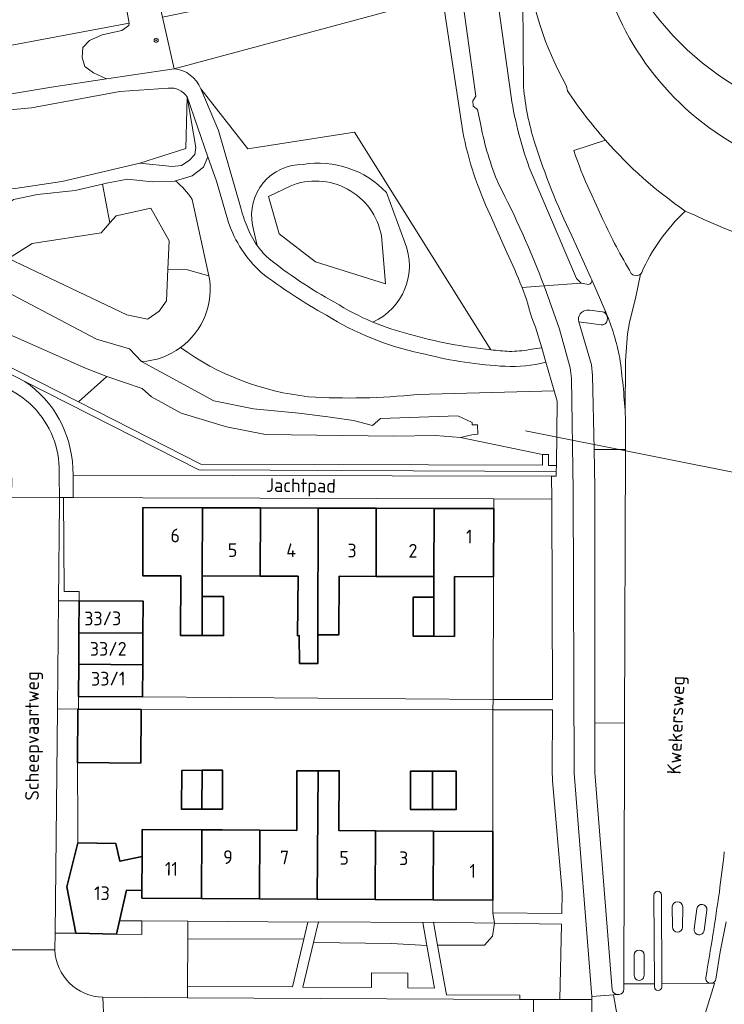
# Model space of a CAD drawing. Header units: metres. Extents: x 152391 to 157968, y 462336 to 467280.
# Tile 96 of 256: x 154383 to 154452, y 463997 to 464094. Entities that reach past the tile are written whole.
import ezdxf
from ezdxf.enums import TextEntityAlignment as Align

# ---------------------------------------------------------------- set-up
doc = ezdxf.new("R2010")
doc.units = ezdxf.units.M
doc.header["$LTSCALE"] = 0.75
doc.layers.get('0').update_dxf_attribs({"lineweight": 25})
for name, color, linetype, lineweight in [('B-WE-GR-BEPLANTING_CULTUUR_BODEMBEDEKKER-GV', 251, 'Continuous', 18), ('B-WE-GR-BEPLANTING_CULTUUR_BOSPLANTSOEN-GV', 251, 'Continuous', 18), ('B-WE-GR-BEPLANTING_CULTUUR_ROOS-GV', 251, 'Continuous', 18), ('B-WE-GR-BOOM-S', 251, 'Continuous', 25), ('B-WE-GR-GROENVOORZIENING-GV', 251, 'Continuous', 18), ('B-WE-GR-HOUTOPSTAND_LOOF-GV', 251, 'Continuous', 13), ('B-WE-GW-TALUD_KRUIN-G', 251, 'Continuous', 18), ('B-WE-IE-TERREINAFSCHEIDING_KUNSTMATIG_MUUR-GV', 251, 'Continuous', 18), ('B-WE-KW-KUNSTWERK_DUIKER-G', 5, 'Continuous', 18), ('B-WE-OG-BEBOUWING-GV', 6, 'Continuous', 35), ('B-WE-OG-BEBOUWING-T18', 1, 'Continuous', 18), ('B-WE-OG-TERREIN_CULTUURSCHEIDING-GV', 251, 'Continuous', 18), ('B-WE-OG-TOPOGRAFIE-T18', 1, 'Continuous', 18), ('B-WE-OG-WATER-GV', 251, 'Continuous', 18), ('B-WE-OG-WATER_SLOOT-GV', 251, 'Continuous', 18), ('B-WE-VH-VERHARDING_ASFALT-GV', 251, 'Continuous', 18), ('B-WE-VH-VERHARDING_BETON-GV', 251, 'Continuous', 18), ('B-WE-VH-VERHARDING_BETONSTRAATSTEEN-GV', 251, 'Continuous', 18), ('B-WE-VH-VERHARDING_STRAATBAKSTEEN-GV', 251, 'Continuous', 18), ('B-WE-VH-VERHARDING_TEGEL-GV', 251, 'Continuous', 18)]:
    doc.layers.add(name, color=color, linetype=linetype, lineweight=lineweight)
doc.styles.add('NLCS-ISO-M750-T18', font='NLCS-ISO.ttf', dxfattribs={"height": 1.35})

# ---------------------------------------------------------------- blocks, each defined once
blk = doc.blocks.new('SGR-BOOM_01-SO')
at = {"linetype": 'ByBlock', "lineweight": 18}
h = blk.add_hatch(color=0, dxfattribs=at)
h.dxf.hatch_style = 1
edge = h.paths.add_edge_path()
edge.add_arc((0, 0), 0.25, 0, 360)
at = {"color": 0, "linetype": 'ByBlock', "lineweight": 18}
for radius in [2, 0.25]:
    blk.add_circle((0, 0), radius, dxfattribs=at)

msp = doc.modelspace()

# ---------------------------------------------------------------- linework, layer by layer
at = {"layer": 'B-WE-GR-BEPLANTING_CULTUUR_BODEMBEDEKKER-GV'}
for points in [[(154429.731, 464046.225), (154429.711, 464039.52), (154429.675, 464027.457), (154435.506, 464027.458), (154435.444, 464047.146), (154429.734, 464047.167)], [(154429.629, 464006.466), (154436.436, 464006.386), (154436.464, 464008.487), (154435.513, 464019.463), (154435.467, 464020.472), (154435.519, 464026.428), (154429.637, 464026.421), (154429.632, 464014.457), (154429.63, 464007.714)], [(154433.633, 463997.938), (154436.253, 463997.935), (154436.408, 464005.338), (154429.797, 464005.443), (154429.62, 464004.167), (154428.828, 464003.296), (154424.205, 464003.27), (154425.078, 463998.416), (154432.315, 463998.38), (154432.313, 463997.945)], [(154399.61, 463999.234), (154409.92, 463999.173), (154411.039, 464003.875), (154399.641, 464003.908)], [(154423.157, 464003.254), (154419.676, 464003.46), (154412.003, 464003.554), (154410.958, 463999.169), (154417.694, 463999.13), (154417.705, 464000.549), (154421.297, 464000.53), (154421.287, 463999.095), (154423.91, 463999.065)]]:
    msp.add_lwpolyline(points, close=True, dxfattribs=at)
at = {"layer": 'B-WE-GR-BEPLANTING_CULTUUR_BOSPLANTSOEN-GV'}
for points in [[(154424.522, 464096.556), (154423.044, 464102.211), (154422.792, 464102.292), (154417.594, 464101.529), (154417.6, 464101.439), (154413.927, 464100.912), (154412.953, 464097.822), (154397.146, 464094.564), (154398.289, 464089.476)], [(154367.992, 464094.251), (154368.44, 464089.21), (154393.873, 464093.954), (154393.403, 464096.515), (154389.424, 464095.901), (154388.659, 464097.25), (154383.268, 464096.48), (154381.791, 464096.276)], [(154393.403, 464096.515), (154393.873, 464093.954), (154393.823, 464093.741), (154393.135, 464093.24), (154391.219, 464092.81), (154389.962, 464092.273), (154389.303, 464091.557), (154389.243, 464090.591), (154389.513, 464089.696), (154390.351, 464089.088), (154391.644, 464088.48), (154398.289, 464089.476), (154397.146, 464094.564), (154396.598, 464097.007)], [(154393.873, 464093.954), (154368.44, 464089.21), (154369.418, 464085.455), (154374.381, 464086.432), (154380.688, 464086.757), (154386.218, 464087.666), (154391.644, 464088.48), (154390.351, 464089.088), (154389.513, 464089.696), (154389.243, 464090.591), (154389.303, 464091.557), (154389.962, 464092.273), (154391.219, 464092.81), (154393.135, 464093.24), (154393.823, 464093.741)]]:
    msp.add_lwpolyline(points, close=True, dxfattribs=at)
for points in [[(154424.522, 464096.556), (154398.289, 464089.476)], [(154426.678, 464083.275), (154424.732, 464096.3), (154424.67, 464096.596), (154424.522, 464096.556)], [(154397.706, 464087.564), (154392.935, 464087.23), (154384.261, 464085.634), (154373.915, 464084.691), (154369.995, 464083.947), (154370.811, 464080.684), (154375.753, 464077.909), (154382.645, 464077.695), (154387.251, 464078.4), (154394.914, 464080.177)], [(154400.907, 464087.498), (154405.535, 464081.615), (154416.035, 464083.25), (154429.448, 464061.836)], [(154394.914, 464080.177), (154399.442, 464081.625), (154399.564, 464086.703)], [(154398.431, 464078.452), (154398.317, 464078.417), (154396.135, 464078.365), (154393.691, 464078.622), (154391.632, 464078.211), (154391.244, 464078.124), (154391.962, 464074.32), (154392.591, 464075.022), (154395.984, 464075.762), (154397.801, 464072.567), (154397.669, 464069.754)], [(154397.669, 464069.754), (154399.609, 464069.704), (154401.709, 464069.128), (154400.071, 464076.634)], [(154431.007, 464071.421), (154429.367, 464075.111)], [(154432.963, 464066.794), (154432.522, 464067.961)], [(154433.231, 464061.855), (154434.457, 464062.042), (154433.833, 464064.056)]]:
    msp.add_lwpolyline(points, dxfattribs=at)
for points in [[(154398.289, 464089.476, -0.285872), (154400.907, 464087.498)], [(154399.564, 464086.703, 0.288847), (154397.706, 464087.564)], [(154429.367, 464075.111, -0.058902), (154426.678, 464083.275)], [(154400.071, 464076.634, 0.073467), (154398.431, 464078.452)], [(154432.522, 464067.961, 0.019435), (154431.007, 464071.421)], [(154433.833, 464064.056, -0.038084), (154432.963, 464066.794)], [(154429.448, 464061.836, 0.009871), (154431.267, 464061.682)], [(154431.267, 464061.682, 0.042291), (154433.231, 464061.855)]]:
    msp.add_lwpolyline(points, format="xyb", dxfattribs=at)
at = {"layer": 'B-WE-GR-BEPLANTING_CULTUUR_ROOS-GV'}
for points in [[(154399.652, 464005.645), (154399.641, 464003.908), (154411.039, 464003.875), (154411.44, 464005.561)], [(154423.157, 464003.254), (154422.754, 464005.521), (154412.484, 464005.568), (154412.003, 464003.554), (154419.676, 464003.46)], [(154429.797, 464005.443), (154423.798, 464005.537), (154424.205, 464003.27), (154428.828, 464003.296), (154429.62, 464004.167)]]:
    msp.add_lwpolyline(points, close=True, dxfattribs=at)
at = {"layer": 'B-WE-GR-GROENVOORZIENING-GV'}
msp.add_lwpolyline([(154392.625, 464004.382), (154395.098, 464004.338), (154395.106, 464005.678), (154392.919, 464005.693)], close=True, dxfattribs=at)
at = {"layer": 'B-WE-GR-HOUTOPSTAND_LOOF-GV'}
for points in [[(154401.617, 464080.822), (154399.564, 464086.703), (154400.439, 464081.75), (154400.332, 464081.057), (154399.753, 464080.442), (154399.003, 464079.955), (154398.102, 464079.852), (154394.914, 464080.177), (154387.251, 464078.4), (154382.645, 464077.695)], [(154379.055, 464071.332), (154380.139, 464073.776), (154380.675, 464074.93), (154381.512, 464075.827), (154382.477, 464076.622), (154384.857, 464077.109), (154388.566, 464077.519), (154391.244, 464078.124), (154391.632, 464078.211), (154393.691, 464078.622), (154396.135, 464078.365), (154398.317, 464078.417), (154398.431, 464078.452), (154400.075, 464078.955), (154401.19, 464079.801), (154401.617, 464080.822)]]:
    msp.add_lwpolyline(points, dxfattribs=at)
msp.add_lwpolyline([(154399.564, 464086.703), (154399.442, 464081.625), (154394.914, 464080.177), (154398.102, 464079.852), (154399.003, 464079.955), (154399.753, 464080.442), (154400.332, 464081.057), (154400.439, 464081.75)], close=True, dxfattribs=at)
at = {"layer": 'B-WE-GW-TALUD_KRUIN-G'}
for points in [[(154391.644, 464088.48), (154398.289, 464089.476), (154397.146, 464094.564)], [(154369.418, 464085.455), (154374.381, 464086.432), (154380.688, 464086.757), (154386.218, 464087.666), (154391.644, 464088.48)], [(154399.564, 464086.703), (154400.439, 464081.75), (154400.332, 464081.057), (154399.753, 464080.442), (154399.003, 464079.955), (154398.102, 464079.852), (154394.914, 464080.177), (154387.251, 464078.4), (154382.645, 464077.695)], [(154394.914, 464080.177), (154398.102, 464079.852), (154399.003, 464079.955), (154399.753, 464080.442), (154400.332, 464081.057), (154400.439, 464081.75), (154399.564, 464086.703)], [(154369.995, 464083.947), (154370.811, 464080.684), (154375.753, 464077.909), (154382.645, 464077.695), (154387.251, 464078.4), (154394.914, 464080.177)], [(154420.979, 464072.39), (154419.174, 464077.308)], [(154401.709, 464069.128), (154400.071, 464076.634)], [(154405.997, 464074.097), (154406.455, 464072.108)]]:
    msp.add_lwpolyline(points, dxfattribs=at)
for points in [[(154419.174, 464077.308, 0.24926), (154410.97, 464080.069)], [(154410.97, 464080.069, 0.475378), (154405.997, 464074.097)], [(154400.071, 464076.634, 0.073467), (154398.431, 464078.452)], [(154417.842, 464064.568, 0.405632), (154420.979, 464072.39)]]:
    msp.add_lwpolyline(points, format="xyb", dxfattribs=at)
at = {"layer": 'B-WE-IE-TERREINAFSCHEIDING_KUNSTMATIG_MUUR-GV'}
msp.add_lwpolyline([(154345.133, 464066.739), (154345.744, 464066.738), (154345.744, 464067.173), (154366.981, 464067.159), (154382.635, 464059.223), (154383.61, 464058.729), (154400.734, 464050.047), (154435.892, 464049.881), (154435.894, 464050.471), (154435.124, 464050.474), (154435.128, 464051.554), (154434.538, 464051.556), (154434.534, 464050.476), (154400.919, 464050.595), (154388.883, 464056.707), (154367.112, 464067.763), (154345.134, 464067.774)], close=True, dxfattribs=at)
at = {"layer": 'B-WE-KW-KUNSTWERK_DUIKER-G'}
msp.add_lwpolyline([(154479.071, 464044.666), (154432.873, 464053.856)], dxfattribs=at)
at = {"layer": 'B-WE-OG-BEBOUWING-GV'}
for points in [[(154401.076, 464046.311), (154395.221, 464046.328), (154395.201, 464039.623), (154398.946, 464039.612), (154398.928, 464033.738), (154401.038, 464033.731), (154401.05, 464037.57), (154401.056, 464039.606)], [(154401.076, 464046.311), (154401.056, 464039.606), (154406.756, 464039.589), (154406.776, 464046.294)], [(154410.492, 464039.578), (154410.423, 464033.721), (154410.603, 464033.725), (154410.632, 464030.987), (154412.43, 464031.001), (154412.439, 464033.819), (154412.476, 464046.277), (154406.776, 464046.294), (154406.756, 464039.589)], [(154412.439, 464033.819), (154414.503, 464033.813), (154414.52, 464039.566), (154418.156, 464039.555), (154418.176, 464046.26), (154412.476, 464046.277)], [(154418.156, 464039.555), (154421.826, 464039.544), (154423.856, 464039.538), (154423.876, 464046.243), (154418.176, 464046.26)], [(154429.711, 464039.52), (154429.731, 464046.225), (154423.876, 464046.243), (154423.856, 464039.538), (154423.85, 464037.505), (154423.838, 464033.66), (154425.868, 464033.654), (154425.886, 464039.532)], [(154401.038, 464033.731), (154403.148, 464033.725), (154403.16, 464037.564), (154401.05, 464037.57)], [(154388.927, 464034.005), (154395.21, 464033.97), (154395.227, 464037.13), (154388.944, 464037.165)], [(154423.85, 464037.505), (154421.82, 464037.511), (154421.808, 464033.666), (154423.838, 464033.66)], [(154395.21, 464033.97), (154388.927, 464034.005), (154388.91, 464030.905), (154395.193, 464030.87)], [(154395.175, 464027.71), (154395.193, 464030.87), (154388.91, 464030.905), (154388.893, 464027.745)], [(154388.809, 464026.501), (154388.765, 464021.248), (154395.01, 464021.196), (154395.053, 464026.449), (154388.886, 464026.5)], [(154401.051, 464020.488), (154399.055, 464020.478), (154399.012, 464016.671), (154401.028, 464016.659)], [(154401.051, 464020.488), (154401.028, 464016.659), (154403.037, 464016.647), (154403.043, 464020.498)], [(154406.715, 464014.595), (154406.675, 464007.851), (154412.375, 464007.817), (154412.451, 464020.44), (154412.179, 464020.44), (154410.373, 464020.437), (154410.36, 464014.573)], [(154418.115, 464014.526), (154414.494, 464014.548), (154414.529, 464020.443), (154412.451, 464020.44), (154412.375, 464007.817), (154418.075, 464007.783)], [(154423.724, 464016.615), (154423.724, 464020.409), (154421.545, 464020.408), (154421.548, 464016.614)], [(154423.724, 464016.615), (154426.037, 464016.617), (154426.035, 464020.411), (154423.724, 464020.409)], [(154401.016, 464014.629), (154395.16, 464014.664), (154395.145, 464012.016), (154395.124, 464008.671), (154395.12, 464007.921), (154400.975, 464007.886)], [(154406.715, 464014.595), (154403.034, 464014.617), (154401.016, 464014.629), (154400.975, 464007.886), (154406.675, 464007.851)], [(154423.775, 464007.749), (154423.815, 464014.492), (154418.115, 464014.526), (154418.075, 464007.783)], [(154429.63, 464007.714), (154429.632, 464014.457), (154423.815, 464014.492), (154423.775, 464007.749)], [(154388.816, 464013.352), (154387.723, 464009.012), (154388.629, 464004.453), (154392.625, 464004.382), (154392.919, 464005.693), (154393.589, 464008.68), (154395.124, 464008.671), (154395.145, 464012.016), (154392.948, 464011.534), (154392.567, 464013.27)]]:
    msp.add_lwpolyline(points, close=True, dxfattribs=at)
at = {"layer": 'B-WE-OG-TERREIN_CULTUURSCHEIDING-GV'}
for points in [[(154432.674, 464087.671), (154432.56, 464100.477), (154432.317, 464101.821), (154429.782, 464101.25)], [(154429.782, 464101.25), (154429.149, 464101.038), (154429.334, 464100.221), (154429.953, 464097.529), (154431.438, 464086.714)], [(154400.907, 464087.498), (154402.652, 464083.397), (154404.819, 464075.908)], [(154429.448, 464061.836), (154416.035, 464083.25), (154405.535, 464081.615), (154400.907, 464087.498)], [(154440.721, 464082.459), (154437.612, 464081.437)], [(154403.637, 464074.346), (154402.459, 464078.409), (154401.617, 464080.822), (154401.19, 464079.801), (154400.075, 464078.955), (154398.431, 464078.452)], [(154433.401, 464079.301), (154437.875, 464068.858), (154438.322, 464068.384), (154439.097, 464068.26)], [(154409.701, 464077.945), (154407.56, 464076.92), (154408.612, 464073.233), (154412.187, 464070.487), (154419.077, 464068.34), (154418.681, 464073.066)], [(154418.681, 464073.066), (154419.077, 464068.34), (154412.187, 464070.487), (154408.612, 464073.233), (154407.56, 464076.92), (154409.701, 464077.945)], [(154419.174, 464077.308), (154420.979, 464072.39)], [(154420.979, 464072.39), (154419.174, 464077.308)], [(154439.21, 464077.391), (154440.463, 464074.662)], [(154400.071, 464076.634), (154401.709, 464069.128)], [(154406.455, 464072.108), (154405.997, 464074.097)], [(154405.997, 464074.097), (154406.455, 464072.108)], [(154439.374, 464068.715), (154439.285, 464068.919), (154437.432, 464073.048)], [(154422.207, 464057.452), (154435.677, 464057.792), (154434.844, 464060.611), (154434.344, 464060.489)], [(154388.319, 464050.213), (154388.365, 464049.502), (154435.404, 464049.423), (154435.89, 464049.423), (154435.892, 464049.881), (154400.734, 464050.047), (154383.61, 464058.729)]]:
    msp.add_lwpolyline(points, dxfattribs=at)
for points in [[(154433.752, 464082.262, -0.055435), (154432.674, 464087.671)], [(154431.438, 464086.714, 0.049249), (154433.401, 464079.301)], [(154437.432, 464073.048, -0.037357), (154433.752, 464082.262)], [(154448.579, 464075.477, -0.06118), (154440.721, 464082.459)], [(154437.612, 464081.437, 0.029114), (154439.21, 464077.391)], [(154410.97, 464080.069, -0.24926), (154419.174, 464077.308)], [(154419.174, 464077.308, 0.24926), (154410.97, 464080.069)], [(154405.997, 464074.097, -0.475378), (154410.97, 464080.069)], [(154410.97, 464080.069, 0.475378), (154405.997, 464074.097)], [(154398.431, 464078.452, -0.073467), (154400.071, 464076.634)], [(154418.681, 464073.066, 0.475151), (154409.701, 464077.945)], [(154409.701, 464077.945, -0.475151), (154418.681, 464073.066)], [(154404.819, 464075.908, 0.044014), (154405.467, 464073.958)], [(154444.291, 464069.443, -0.10151), (154448.579, 464075.477)], [(154440.463, 464074.662, 0.024063), (154443.267, 464069.353)], [(154406.808, 464069.474, -0.119715), (154403.637, 464074.346)], [(154405.467, 464073.958, 0.061873), (154406.455, 464072.108)], [(154406.455, 464072.108, 0.043326), (154407.406, 464070.981)], [(154420.979, 464072.39, -0.405632), (154417.842, 464064.568)], [(154417.842, 464064.568, 0.405632), (154420.979, 464072.39)], [(154407.406, 464070.981, 0.046655), (154414.065, 464066.523)], [(154401.709, 464069.128, -0.287971), (154398.918, 464062.054)], [(154413.274, 464065.231, -0.035397), (154406.808, 464069.474)], [(154439.097, 464068.26, 0.363174), (154439.374, 464068.715)], [(154443.267, 464069.353, 0.364503), (154443.978, 464069.182)], [(154443.978, 464069.182, 0.113486), (154444.165, 464069.275)], [(154444.165, 464069.275, 0.116192), (154444.291, 464069.443)], [(154414.065, 464066.523, 0.041121), (154417.842, 464064.568)], [(154422.507, 464061.516, -0.086967), (154413.274, 464065.231)], [(154417.842, 464064.568, 0.035976), (154421.401, 464063.376)], [(154421.401, 464063.376, 0.042969), (154429.448, 464061.836)], [(154398.918, 464062.054, 0.130323), (154411.522, 464057.223)], [(154430.368, 464060.244, -0.046843), (154422.507, 464061.516)], [(154434.344, 464060.489, -0.070654), (154430.368, 464060.244)], [(154383.61, 464058.729, -0.236882), (154388.319, 464050.213)], [(154411.522, 464057.223, 0.042761), (154422.207, 464057.452)]]:
    msp.add_lwpolyline(points, format="xyb", dxfattribs=at)
at = {"layer": 'B-WE-OG-WATER-GV'}
msp.add_lwpolyline([(154393.648, 464065.28), (154395.684, 464064.841), (154395.725, 464064.876), (154396.815, 464065.633), (154397.524, 464066.644), (154397.669, 464069.754), (154397.801, 464072.567), (154395.984, 464075.762), (154392.591, 464075.022), (154391.962, 464074.32), (154391.095, 464073.352), (154384.33, 464072.307), (154382.003, 464070.819)], close=True, dxfattribs=at)
at = {"layer": 'B-WE-OG-WATER_SLOOT-GV'}
for points in [[(154393.901, 464061.945), (154390.656, 464062.888), (154379.446, 464068.783), (154375.401, 464070.918), (154369.088, 464074.987), (154359.469, 464082.665), (154358.156, 464084.216), (154356.991, 464085.592), (154355.552, 464087.291), (154355.817, 464089.476), (154354.35, 464092.511), (154351.969, 464092.173), (154351.868, 464092.157), (154349.295, 464091.746), (154348.489, 464091.555), (154348.819, 464088.278)], [(154353.659, 464082.827), (154349.916, 464082.491), (154348.359, 464082.355), (154348.696, 464081.698), (154350.015, 464079.757), (154351.587, 464077.451), (154353.972, 464074.631), (154356.838, 464071.992), (154360.618, 464070.384), (154363.23, 464069.495), (154367.112, 464067.763), (154388.883, 464056.707), (154391.672, 464059.208), (154389.557, 464060.046), (154374.529, 464066.694), (154362.12, 464073.325)], [(154395.684, 464064.841), (154393.648, 464065.28), (154382.003, 464070.819), (154384.33, 464072.307), (154391.095, 464073.352), (154391.962, 464074.32), (154391.244, 464078.124), (154388.566, 464077.519), (154384.857, 464077.109), (154382.477, 464076.622), (154381.512, 464075.827), (154380.675, 464074.93), (154380.139, 464073.776), (154379.055, 464071.332), (154379.098, 464070.816), (154379.446, 464068.783), (154390.656, 464062.888), (154393.901, 464061.945), (154395.081, 464060.672)], [(154401.709, 464069.128), (154399.609, 464069.704), (154397.669, 464069.754), (154397.524, 464066.644), (154396.815, 464065.633), (154395.725, 464064.876), (154395.684, 464064.841)], [(154374.529, 464066.694), (154389.557, 464060.046), (154391.672, 464059.208), (154395.131, 464058.019), (154396.076, 464057.228), (154398.98, 464055.601), (154403.43, 464054.248), (154407.268, 464053.513), (154419.893, 464053.354), (154424.01, 464053.414), (154426.472, 464053.228), (154427.59, 464053.491), (154428.155, 464053.555), (154428.135, 464054.452), (154427.617, 464054.465), (154427.619, 464054.688), (154426.192, 464055.359), (154418.607, 464055.068), (154417.811, 464054.389), (154415.931, 464054.89), (154413.397, 464055.239), (154410.563, 464055.618), (154406.092, 464056.019), (154402.205, 464056.833), (154395.081, 464060.672), (154393.901, 464061.945)], [(154395.081, 464060.672), (154402.205, 464056.833), (154406.092, 464056.019), (154410.563, 464055.618), (154413.397, 464055.239), (154415.931, 464054.89), (154417.811, 464054.389), (154418.607, 464055.068), (154426.192, 464055.359), (154427.619, 464054.688), (154427.617, 464054.465), (154428.135, 464054.452), (154428.155, 464053.555), (154427.59, 464053.491), (154426.472, 464053.228), (154434.538, 464051.556), (154435.128, 464051.554), (154435.124, 464050.474), (154435.894, 464050.471), (154435.971, 464056.8), (154435.677, 464057.792), (154422.207, 464057.452)]]:
    msp.add_lwpolyline(points, dxfattribs=at)
for points in [[(154398.918, 464062.054, 0.287971), (154401.709, 464069.128)], [(154395.081, 464060.672, 0.145428), (154398.918, 464062.054)], [(154398.918, 464062.054, -0.145428), (154395.081, 464060.672)], [(154411.522, 464057.223, -0.130323), (154398.918, 464062.054)], [(154422.207, 464057.452, -0.042761), (154411.522, 464057.223)]]:
    msp.add_lwpolyline(points, format="xyb", dxfattribs=at)
msp.add_lwpolyline([(154426.472, 464053.228), (154424.01, 464053.414), (154419.893, 464053.354), (154407.268, 464053.513), (154403.43, 464054.248), (154398.98, 464055.601), (154396.076, 464057.228), (154395.131, 464058.019), (154391.672, 464059.208), (154388.883, 464056.707), (154400.919, 464050.595), (154434.534, 464050.476), (154434.538, 464051.556)], close=True, dxfattribs=at)
at = {"layer": 'B-WE-VH-VERHARDING_ASFALT-GV'}
for points in [[(154440.007, 464100.861), (154439.344, 464103.544), (154439.299, 464103.74), (154439.151, 464104.388), (154432.039, 464103.031), (154432.317, 464101.821), (154432.56, 464100.477), (154433.309, 464097.507), (154433.607, 464096.147), (154433.963, 464094.805), (154434.234, 464093.916), (154434.523, 464093.04), (154434.843, 464092.169), (154435.185, 464091.307), (154435.643, 464090.245), (154436.038, 464089.405), (154436.456, 464088.578), (154436.896, 464087.765), (154436.986, 464087.32)], [(154436.986, 464087.32), (154436.896, 464087.765), (154436.456, 464088.578), (154436.038, 464089.405), (154435.643, 464090.245), (154435.185, 464091.307), (154434.843, 464092.169), (154434.523, 464093.04), (154434.234, 464093.916), (154433.963, 464094.805), (154433.607, 464096.147), (154433.309, 464097.507), (154432.56, 464100.477), (154432.674, 464087.671)], [(154398.289, 464089.476), (154391.644, 464088.48), (154386.218, 464087.666), (154380.688, 464086.757), (154374.381, 464086.432), (154369.418, 464085.455), (154365.897, 464085.893), (154360.554, 464085.917), (154360.727, 464084.441)], [(154360.727, 464084.441), (154365.119, 464084.454), (154369.995, 464083.947), (154373.915, 464084.691), (154384.261, 464085.634), (154392.935, 464087.23), (154397.706, 464087.564)], [(154404.819, 464075.908), (154402.652, 464083.397), (154400.907, 464087.498)], [(154399.564, 464086.703), (154401.617, 464080.822), (154402.459, 464078.409), (154403.637, 464074.346)], [(154437.612, 464081.437), (154440.721, 464082.459)], [(154440.463, 464074.662), (154439.21, 464077.391)], [(154448.579, 464075.477), (154449.532, 464075.093), (154450.421, 464074.658), (154452.234, 464073.858), (154453.616, 464073.32), (154453.772, 464073.267), (154455.02, 464072.84), (154455.6, 464072.659), (154455.59, 464072.623)], [(154437.432, 464073.048), (154439.285, 464068.919), (154439.374, 464068.715), (154440.756, 464065.552)], [(154442.672, 464055.557), (154442.705, 464060.769), (154442.905, 464063.409), (154443.105, 464064.507), (154443.345, 464065.591), (154443.678, 464066.88), (154444.165, 464069.275)], [(154434.344, 464060.489), (154434.844, 464060.611), (154434.457, 464062.042), (154433.231, 464061.855)], [(154382.313, 464049.262), (154382.304, 464047.342), (154387.001, 464047.324), (154386.965, 464049.361)], [(154386.553, 464002.812), (154382.107, 464002.832), (154382.105, 464002.303)], [(154445.541, 463999.173), (154445.539, 463999.49), (154442.549, 463999.49), (154442.548, 463998.953)], [(154448.484, 463989.92), (154451.448, 463999.528), (154451.166, 463999.535), (154451.03, 463999.541), (154446.259, 463999.527), (154446.259, 463999.176)], [(154391.479, 463993.571), (154391.285, 463998.161)], [(154443.276, 463988.316), (154441.503, 463998.4), (154439.375, 463998.237), (154439.383, 463997.929), (154439.359, 463992.245)], [(154442.083, 463998.442), (154441.926, 463998.433), (154441.503, 463998.4), (154443.276, 463988.316)]]:
    msp.add_lwpolyline(points, dxfattribs=at)
for points in [[(154440.957, 464103.909, 0.186286), (154453.461, 464087.806)], [(154453.428, 464082.055, -0.216683), (154440.007, 464100.861)], [(154400.907, 464087.498, 0.285872), (154398.289, 464089.476)], [(154397.706, 464087.564, -0.288847), (154399.564, 464086.703)], [(154432.674, 464087.671, 0.055435), (154433.752, 464082.262)], [(154440.721, 464082.459, -0.035597), (154436.986, 464087.32)], [(154436.986, 464087.32, 0.035597), (154440.721, 464082.459)], [(154433.752, 464082.262, 0.037357), (154437.432, 464073.048)], [(154440.721, 464082.459, 0.06118), (154448.579, 464075.477)], [(154439.21, 464077.391, -0.029114), (154437.612, 464081.437)], [(154405.467, 464073.958, -0.044014), (154404.819, 464075.908)], [(154443.267, 464069.353, -0.024063), (154440.463, 464074.662)], [(154403.637, 464074.346, 0.119715), (154406.808, 464069.474)], [(154406.455, 464072.108, -0.061873), (154405.467, 464073.958)], [(154407.406, 464070.981, -0.043326), (154406.455, 464072.108)], [(154414.065, 464066.523, -0.046655), (154407.406, 464070.981)], [(154406.808, 464069.474, 0.035397), (154413.274, 464065.231)], [(154443.978, 464069.182, -0.364503), (154443.267, 464069.353)], [(154444.165, 464069.275, -0.113486), (154443.978, 464069.182)], [(154417.842, 464064.568, -0.041121), (154414.065, 464066.523)], [(154413.274, 464065.231, 0.086967), (154422.507, 464061.516)], [(154440.756, 464065.552, -0.050627), (154442.133, 464061.033)], [(154421.401, 464063.376, -0.035976), (154417.842, 464064.568)], [(154429.448, 464061.836, -0.042969), (154421.401, 464063.376)], [(154431.267, 464061.682, -0.009871), (154429.448, 464061.836)], [(154433.231, 464061.855, -0.042291), (154431.267, 464061.682)], [(154422.507, 464061.516, 0.046843), (154430.368, 464060.244)], [(154442.133, 464061.033, -0.018807), (154442.672, 464055.557)], [(154430.368, 464060.244, 0.070654), (154434.344, 464060.489)], [(154386.965, 464049.361, 0.421029), (154378.511, 464058.856)], [(154391.285, 463998.161, -0.394223), (154386.553, 464002.812)], [(154442.548, 463998.953, -0.370851), (154442.083, 463998.442)], [(154446.259, 463999.176, -0.993043), (154445.541, 463999.173)]]:
    msp.add_lwpolyline(points, format="xyb", dxfattribs=at)
for points in [[(154387.001, 464047.324), (154382.304, 464047.342), (154382.107, 464002.832), (154386.553, 464002.812), (154386.57, 464004.462), (154386.798, 464026.518), (154386.909, 464037.163), (154387.009, 464046.85)], [(154394.015, 463993.54), (154409.184, 463993.461), (154410.375, 463993.47), (154429.393, 463993.336), (154433.6, 463993.271), (154433.6, 463993.388), (154433.633, 463997.938), (154432.313, 463997.945), (154399.603, 463998.117), (154391.285, 463998.161), (154391.479, 463993.571)]]:
    msp.add_lwpolyline(points, close=True, dxfattribs=at)
at = {"layer": 'B-WE-VH-VERHARDING_BETON-GV'}
for points in [[(154448.579, 464075.477, 0.10151), (154444.291, 464069.443)], [(154444.291, 464069.443, -0.116192), (154444.165, 464069.275)], [(154451.93, 464008.502, 0.001527), (154452.42, 464012.451)], [(154446.24, 464008.218, 0.995996), (154445.494, 464008.209)], [(154445.494, 464008.209, -0.995996), (154446.24, 464008.218)], [(154448.327, 464007.057, 0.965782), (154447.304, 464007.079)], [(154447.304, 464007.079, -0.965782), (154448.327, 464007.057)], [(154450.602, 464000.095, 0.00736), (154451.93, 464008.502)], [(154450.706, 464006.718, 0.996888), (154449.716, 464006.867)], [(154449.716, 464006.867, -0.996888), (154450.706, 464006.718)], [(154447.307, 464005.078, 0.994034), (154448.312, 464005.051)], [(154448.312, 464005.051, -0.994034), (154447.307, 464005.078)], [(154449.442, 464004.885, 1.001973), (154450.435, 464004.742)], [(154450.435, 464004.742, -1.001973), (154449.442, 464004.885)], [(154444.547, 464002.325, 0.960279), (154443.54, 464002.32)], [(154443.54, 464002.32, -0.960279), (154444.547, 464002.325)], [(154443.552, 464000.314, 1.009232), (154444.528, 464000.325)], [(154444.528, 464000.325, -1.009232), (154443.552, 464000.314)], [(154451.03, 463999.541, -0.419441), (154450.602, 464000.095)], [(154445.541, 463999.173, 0.993043), (154446.259, 463999.176)]]:
    msp.add_lwpolyline(points, format="xyb", dxfattribs=at)
for points in [[(154455.009, 464070.405), (154455.59, 464072.623), (154455.6, 464072.659), (154455.02, 464072.84), (154453.772, 464073.267), (154453.616, 464073.32), (154452.234, 464073.858), (154450.421, 464074.658), (154449.532, 464075.093), (154448.579, 464075.477)], [(154444.165, 464069.275), (154443.678, 464066.88), (154443.345, 464065.591), (154443.105, 464064.507), (154442.905, 464063.409), (154442.705, 464060.769), (154442.672, 464055.557), (154442.693, 464055.206), (154442.683, 464052.019), (154442.601, 464025.145), (154442.592, 464022.273), (154442.549, 463999.49), (154445.539, 463999.49), (154445.494, 464008.209)], [(154445.494, 464008.209), (154445.539, 463999.49), (154445.541, 463999.173)], [(154446.259, 463999.176), (154446.259, 463999.527), (154446.24, 464008.218)], [(154446.24, 464008.218), (154446.259, 463999.527), (154451.03, 463999.541)], [(154447.304, 464007.079), (154447.307, 464005.078)], [(154447.307, 464005.078), (154447.304, 464007.079)], [(154448.312, 464005.051), (154448.327, 464007.057)], [(154448.327, 464007.057), (154448.312, 464005.051)], [(154449.716, 464006.867), (154449.442, 464004.885)], [(154449.442, 464004.885), (154449.716, 464006.867)], [(154450.435, 464004.742), (154450.706, 464006.718)], [(154450.706, 464006.718), (154450.435, 464004.742)], [(154443.54, 464002.32), (154443.552, 464000.314)], [(154443.552, 464000.314), (154443.54, 464002.32)], [(154444.528, 464000.325), (154444.547, 464002.325)], [(154444.547, 464002.325), (154444.528, 464000.325)]]:
    msp.add_lwpolyline(points, dxfattribs=at)
at = {"layer": 'B-WE-VH-VERHARDING_BETONSTRAATSTEEN-GV'}
for points in [[(154453.461, 464087.806, -0.186286), (154440.957, 464103.909)], [(154440.007, 464100.861, 0.216683), (154453.428, 464082.055)], [(154439.144, 464065.733, 0.469322), (154438.062, 464064.795)], [(154440.317, 464064.284, 0.358839), (154440.906, 464064.709)], [(154440.912, 464064.982, 0.364994), (154440.427, 464065.571)], [(154452.42, 464012.451, -0.001527), (154451.93, 464008.502)], [(154451.93, 464008.502, -0.00736), (154450.602, 464000.095)], [(154450.602, 464000.095, 0.419441), (154451.03, 463999.541)], [(154451.166, 463999.535, 0.359718), (154451.578, 463999.957)], [(154441.402, 463998.89, 0.392368), (154441.926, 463998.433)], [(154442.083, 463998.442, 0.370851), (154442.548, 463998.953)]]:
    msp.add_lwpolyline(points, format="xyb", dxfattribs=at)
for points in [[(154440.427, 464065.571), (154439.144, 464065.733)], [(154438.062, 464064.795), (154438.117, 464064.59), (154440.317, 464064.284)], [(154440.906, 464064.709), (154440.912, 464064.982)], [(154442.601, 464025.145), (154439.675, 464025.135), (154439.674, 464022.271), (154439.692, 464020.252), (154441.402, 463998.89)], [(154442.548, 463998.953), (154442.549, 463999.49), (154442.592, 464022.273), (154442.601, 464025.145)], [(154451.578, 463999.957), (154452.027, 464002.639), (154452.389, 464004.61), (154452.609, 464005.586)], [(154451.03, 463999.541), (154451.166, 463999.535)], [(154441.926, 463998.433), (154442.083, 463998.442)]]:
    msp.add_lwpolyline(points, dxfattribs=at)
msp.add_lwpolyline([(154388.886, 464026.5), (154388.893, 464027.745), (154388.91, 464030.905), (154388.927, 464034.005), (154388.944, 464037.165), (154386.909, 464037.163), (154386.798, 464026.518), (154388.809, 464026.501)], close=True, dxfattribs=at)
at = {"layer": 'B-WE-VH-VERHARDING_STRAATBAKSTEEN-GV'}
msp.add_lwpolyline([(154388.629, 464004.453), (154387.723, 464009.012), (154388.816, 464013.352), (154388.807, 464014.839), (154388.765, 464021.248), (154388.809, 464026.501), (154386.798, 464026.518), (154386.57, 464004.462)], close=True, dxfattribs=at)
at = {"layer": 'B-WE-VH-VERHARDING_TEGEL-GV'}
for points in [[(154429.149, 464101.038), (154428.44, 464104.163), (154425.221, 464103.067), (154425.145, 464103.041), (154426.601, 464096.79), (154427.973, 464086.771), (154427.668, 464086.318), (154427.725, 464085.79), (154428.152, 464085.465), (154428.452, 464083.942)], [(154428.452, 464083.942), (154428.152, 464085.465), (154427.725, 464085.79), (154427.668, 464086.318), (154427.973, 464086.771), (154426.601, 464096.79), (154425.145, 464103.041), (154423.35, 464102.434), (154423.046, 464102.329), (154423.018, 464102.325), (154423.044, 464102.211), (154424.522, 464096.556)], [(154431.438, 464086.714), (154429.953, 464097.529), (154429.334, 464100.221), (154429.149, 464101.038)], [(154424.522, 464096.556), (154424.67, 464096.596), (154424.732, 464096.3), (154426.678, 464083.275)], [(154434.693, 464068.119), (154438.322, 464068.384), (154437.875, 464068.858), (154433.401, 464079.301)], [(154429.367, 464075.111), (154431.007, 464071.421)], [(154439.144, 464065.733), (154440.427, 464065.571), (154440.756, 464065.552), (154439.374, 464068.715)], [(154433.833, 464064.056), (154434.457, 464062.042), (154434.844, 464060.611), (154435.677, 464057.792), (154435.971, 464056.8), (154435.894, 464050.471), (154435.892, 464049.881), (154435.89, 464049.423), (154435.404, 464049.423), (154435.444, 464047.146), (154435.506, 464027.458), (154429.675, 464027.457), (154429.637, 464026.421), (154435.519, 464026.428), (154435.467, 464020.472), (154435.513, 464019.463), (154436.464, 464008.487), (154436.436, 464006.386), (154429.629, 464006.466), (154429.797, 464005.443), (154436.408, 464005.338), (154436.253, 463997.935), (154439.383, 463997.929), (154439.375, 463998.237), (154437.66, 464020.193), (154437.562, 464047.998), (154437.373, 464059.027), (154437.255, 464060.074), (154436.205, 464063.864), (154434.693, 464068.119)], [(154434.693, 464068.119), (154434.673, 464068.118), (154432.522, 464067.961), (154432.963, 464066.794)], [(154432.522, 464067.961), (154434.673, 464068.118), (154434.693, 464068.119)], [(154439.097, 464068.26), (154438.322, 464068.384), (154434.693, 464068.119), (154436.205, 464063.864), (154437.255, 464060.074), (154437.373, 464059.027), (154437.562, 464047.998), (154437.66, 464020.193), (154439.375, 463998.237), (154441.503, 463998.4), (154441.926, 463998.433)], [(154441.402, 463998.89), (154439.692, 464020.252), (154439.674, 464022.271), (154439.675, 464025.135), (154439.683, 464048.292), (154439.602, 464052.038), (154439.445, 464059.311), (154439.34, 464060.357), (154438.117, 464064.59), (154438.062, 464064.795)], [(154440.756, 464065.552), (154440.427, 464065.571)], [(154440.912, 464064.982), (154440.906, 464064.709)], [(154440.317, 464064.284), (154438.117, 464064.59), (154439.34, 464060.357), (154439.445, 464059.311), (154439.602, 464052.038), (154442.683, 464052.019), (154442.693, 464055.206), (154442.672, 464055.557)], [(154383.61, 464058.729), (154382.635, 464059.223)], [(154388.365, 464049.502), (154388.319, 464050.213)], [(154386.965, 464049.361), (154387.001, 464047.324), (154387.42, 464047.323), (154388.357, 464047.319), (154388.365, 464049.502)], [(154399.652, 464005.645), (154395.106, 464005.678), (154395.098, 464004.338), (154392.625, 464004.382), (154388.629, 464004.453), (154386.57, 464004.462), (154386.553, 464002.812)], [(154391.285, 463998.161), (154399.603, 463998.117), (154399.61, 463999.234), (154399.641, 464003.908), (154399.652, 464005.645)], [(154452.609, 464005.586), (154452.389, 464004.61), (154452.027, 464002.639), (154451.578, 463999.957)], [(154451.166, 463999.535), (154451.448, 463999.528)]]:
    msp.add_lwpolyline(points, dxfattribs=at)
for points in [[(154433.401, 464079.301, -0.049249), (154431.438, 464086.714)], [(154426.678, 464083.275, 0.058902), (154429.367, 464075.111)], [(154430.202, 464078.152, -0.051465), (154428.452, 464083.942)], [(154428.452, 464083.942, 0.051465), (154430.202, 464078.152)], [(154434.693, 464068.119, 0.028791), (154430.202, 464078.152)], [(154430.202, 464078.152, -0.028791), (154434.693, 464068.119)], [(154431.007, 464071.421, -0.019435), (154432.522, 464067.961)], [(154439.374, 464068.715, -0.363174), (154439.097, 464068.26)], [(154432.963, 464066.794, 0.038084), (154433.833, 464064.056)], [(154438.062, 464064.795, -0.469322), (154439.144, 464065.733)], [(154440.906, 464064.709, -0.358839), (154440.317, 464064.284)], [(154440.427, 464065.571, -0.364994), (154440.912, 464064.982)], [(154442.133, 464061.033, 0.050627), (154440.756, 464065.552)], [(154442.672, 464055.557, 0.018807), (154442.133, 464061.033)], [(154378.511, 464058.856, -0.421029), (154386.965, 464049.361)], [(154388.319, 464050.213, 0.236882), (154383.61, 464058.729)], [(154386.553, 464002.812, 0.394223), (154391.285, 463998.161)], [(154451.578, 463999.957, -0.359718), (154451.166, 463999.535)], [(154441.926, 463998.433, -0.392368), (154441.402, 463998.89)]]:
    msp.add_lwpolyline(points, format="xyb", dxfattribs=at)
for points in [[(154442.683, 464052.019), (154439.602, 464052.038), (154439.683, 464048.292), (154439.675, 464025.135), (154442.601, 464025.145)], [(154435.444, 464047.146), (154435.404, 464049.423), (154388.365, 464049.502), (154388.357, 464047.319), (154395.224, 464047.294), (154429.734, 464047.167)], [(154387.001, 464047.324), (154387.009, 464046.85), (154386.909, 464037.163), (154388.944, 464037.165), (154388.949, 464038.065), (154387.465, 464038.057), (154387.42, 464047.323)], [(154395.053, 464026.449), (154429.637, 464026.421), (154429.675, 464027.457), (154395.175, 464027.71), (154388.893, 464027.745), (154388.886, 464026.5)], [(154422.754, 464005.521), (154423.157, 464003.254), (154423.91, 463999.065), (154421.287, 463999.095), (154421.297, 464000.53), (154417.705, 464000.549), (154417.694, 463999.13), (154410.958, 463999.169), (154412.003, 464003.554), (154412.484, 464005.568), (154411.44, 464005.561), (154411.039, 464003.875), (154409.92, 463999.173), (154399.61, 463999.234), (154399.603, 463998.117), (154432.313, 463997.945), (154432.315, 463998.38), (154425.078, 463998.416), (154424.205, 464003.27), (154423.798, 464005.537)], [(154436.253, 463997.935), (154433.633, 463997.938), (154433.6, 463993.388), (154434.345, 463993.384), (154438.607, 463992.272), (154439.359, 463992.245), (154439.383, 463997.929)]]:
    msp.add_lwpolyline(points, close=True, dxfattribs=at)

# ---------------------------------------------------------------- block references
at = {"layer": 'B-WE-GR-BOOM-S', "xscale": 0.1, "yscale": 0.1, "zscale": 0.1}
msp.add_blockref('SGR-BOOM_01-SO', (154396.522, 464092.282), dxfattribs=at)

# ---------------------------------------------------------------- texts
at = {"layer": 'B-WE-OG-BEBOUWING-T18', "style": 'NLCS-ISO-M750-T18'}
for s, rotation, p in [('6', 359.8, (154398.403, 464043.578)), ('1', 359.8, (154427.327, 464043.472)), ('5', 359.8, (154404.045, 464042.14)), ('4', 359.8, (154409.805, 464042.119)), ('3', 359.8, (154415.796, 464042.096)), ('2', 359.8, (154421.787, 464042.074)), ('33/3', 0.3, (154391.266, 464035.421)), ('33/2', 0.3, (154391.805, 464032.429)), ('33/1', 0.5, (154391.805, 464029.497)), ('9', 359.7, (154403.585, 464011.948)), ('7', 359.6, (154409.147, 464011.911)), ('5', 359.6, (154415.011, 464011.873)), ('3', 359.7, (154420.88, 464011.834)), ('11', 359.6, (154398.021, 464010.792)), ('1', 359.6, (154427.666, 464010.595)), ('13', 358.8, (154391.186, 464008.4))]:
    msp.add_text(s, height=1.35, rotation=rotation, dxfattribs=at).set_placement(p, align=Align.MIDDLE)
at = {"layer": 'B-WE-OG-TOPOGRAFIE-T18', "style": 'NLCS-ISO-M750-T18'}
for s, rotation, p in [('Jachtpad', 359.4, (154410.77, 464048.301)), ('Scheepvaartweg', 90, (154384.507, 464023.864)), ('Kwekersweg', 87.6, (154447.849, 464024.921))]:
    msp.add_text(s, height=1.35, rotation=rotation, dxfattribs=at).set_placement(p, align=Align.MIDDLE)

doc.saveas('drawing.dxf')
